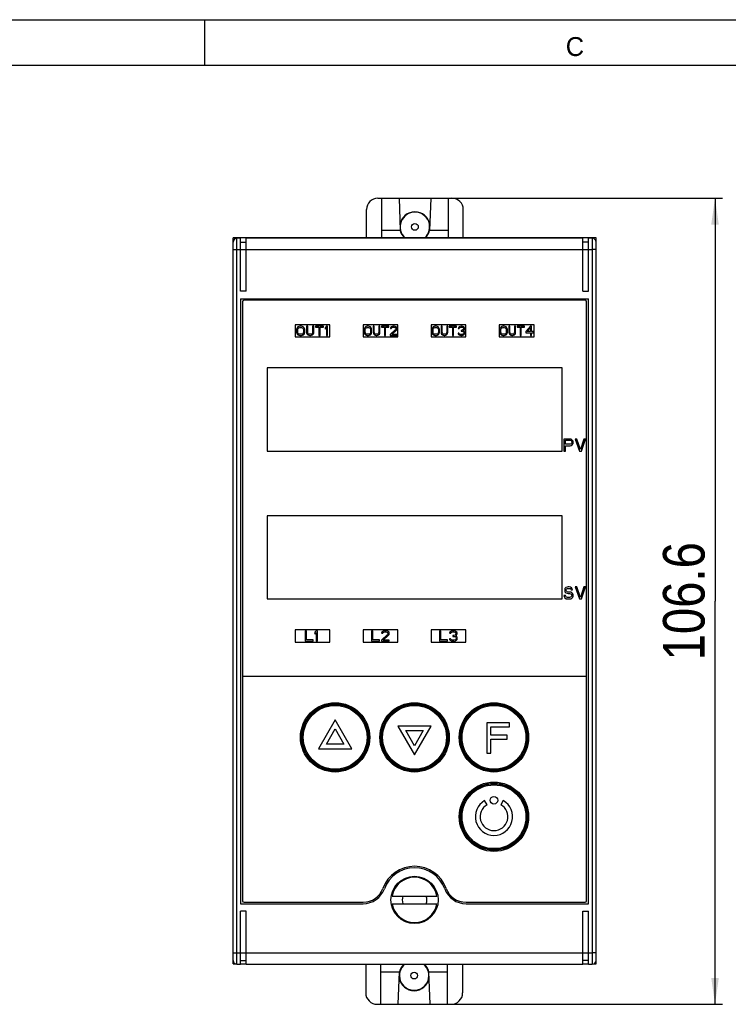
# Model space of a CAD drawing. Header units: millimetres. Extents: x 0 to 420, y 0 to 297.
# Tile 22 of 25: x 186 to 279, y 167 to 297. Entities that reach past the tile are written whole.
import ezdxf

# ---------------------------------------------------------------- set-up
doc = ezdxf.new("R2010")
doc.units = ezdxf.units.MM
doc.header["$LTSCALE"] = 23.1
doc.layers.get('0').update_dxf_attribs({"linetype": 'CONTINUOUS'})
doc.layers.add('3_ALL_AXES', color=7, linetype='CONTINUOUS')
doc.styles.get("Standard").update_dxf_attribs({"font": 'txt', "width": 0.85})
doc.styles.add('TEXTSTYLE_2', font='trium.ttf')
doc.dimstyles.new('DIMSTYLE_1', dxfattribs={"dimtxt": 5.5, "dimasz": 3.5, "dimexe": 1, "dimexo": 0.5, "dimgap": 1.375, "dimtad": 1, "dimdec": 4, "dimdsep": 46, "dimtxsty": 'STANDARD', "dimblk": '_FILLED', "dimblk1": '_FILLED', "dimblk2": '_FILLED', "dimcen": 0.09, "dimadec": 4, "dimazin": 2, "dimtp": 0.15, "dimtm": 0.15, "dimtfac": 1, "dimtdec": 4, "dimtofl": 0, "dimtmove": 0, "dimatfit": 3, "dimldrblk": '_FILLED', "dimfxl": 1, "dimtolj": 1, "dimarcsym": 0})

# ---------------------------------------------------------------- blocks, each defined once
blk = doc.blocks.new('_FILLED')
at = {"color": 0, "linetype": 'BYBLOCK'}
blk.add_solid([(0, 0), (-1, 0.143), (-1, -0.143)], dxfattribs=at)
blk = doc.blocks.new('*D4')
at = {"color": 2, "linetype": 'CONTINUOUS'}
for p, q in [((240.4, 273.4), (278.48, 273.4)), ((277.48, 273.4), (277.48, 220.1)), ((277.48, 166.8), (277.48, 220.1)), ((240.3, 166.8), (278.48, 166.8))]:
    blk.add_line(p, q, dxfattribs=at)
at = {"color": 2, "linetype": 'CONTINUOUS', "xscale": 3.5, "yscale": 3.5, "zscale": 3.5}
for p, rotation in [((277.48, 273.4), 90), ((277.48, 166.8), 270)]:
    blk.add_blockref('_FILLED', p, dxfattribs=dict(at, rotation=rotation))
at = {"color": 2, "linetype": 'CONTINUOUS', "insert": (270.6, 220.1), "char_height": 5.5, "width": 28.875, "attachment_point": 2, "rotation": 90, "line_spacing_factor": 0.9}
blk.add_mtext('106.6', dxfattribs=at)

msp = doc.modelspace()

# ---------------------------------------------------------------- linework, layer by layer
at = {"color": 2, "linetype": 'CONTINUOUS'}
msp.add_line((0, 297), (420, 297), dxfattribs=at)
at = {"color": 7, "linetype": 'CONTINUOUS'}
for p, q in [((210, 291), (210, 297)), ((18, 291), (414, 291)), ((232.89901, 273.40261), (242.69901, 273.40261)), ((233.39901, 273.40261), (233.39901, 268.15261)), ((235.69901, 273.40261), (235.86044, 269.10261)), ((239.89901, 273.40261), (239.73758, 269.10261)), ((242.19901, 273.40261), (242.19901, 268.15261)), ((231.39901, 268.15261), (231.39901, 271.90261)), ((244.19901, 268.15261), (244.19901, 271.90261)), ((235.86044, 269.10261), (233.39901, 269.10261)), ((242.19901, 269.10261), (239.73758, 269.10261)), ((213.74901, 172.15261), (213.74901, 268.15261)), ((261.74901, 268.15261), (213.74901, 268.15261)), ((261.74901, 172.15261), (261.74901, 268.15261)), ((214.99901, 259.70261), (214.99901, 180.50261)), ((260.29901, 259.90261), (215.19901, 259.90261)), ((260.49901, 180.50261), (260.49901, 259.70261)), ((221.94901, 256.65261), (221.94901, 255.05261)), ((226.54901, 256.65261), (221.94901, 256.65261)), ((226.54901, 255.05261), (226.54901, 256.65261)), ((230.94901, 256.65261), (230.94901, 255.05261)), ((235.54901, 256.65261), (230.94901, 256.65261)), ((235.54901, 255.05261), (235.54901, 256.65261)), ((239.94901, 256.65261), (239.94901, 255.05261)), ((244.54901, 256.65261), (239.94901, 256.65261)), ((244.54901, 255.05261), (244.54901, 256.65261)), ((248.94901, 256.65261), (248.94901, 255.05261)), ((253.54901, 256.65261), (248.94901, 256.65261)), ((253.54901, 255.05261), (253.54901, 256.65261)), ((222.16642, 256.17176), (222.13901, 256.0441)), ((222.13901, 256.0441), (222.13901, 255.66112)), ((222.13901, 255.66112), (222.16642, 255.53346)), ((222.22125, 256.27389), (222.16642, 256.17176)), ((222.16642, 255.53346), (222.22125, 255.43133)), ((222.33089, 256.37601), (222.22125, 256.27389)), ((222.22125, 255.43133), (222.33089, 255.3292)), ((222.30348, 256.0441), (222.33089, 256.14623)), ((222.30348, 255.66112), (222.30348, 256.0441)), ((222.33089, 255.55899), (222.30348, 255.66112)), ((222.44054, 256.42708), (222.33089, 256.37601)), ((222.33089, 256.14623), (222.38572, 256.22282)), ((222.38572, 255.4824), (222.33089, 255.55899)), ((222.33089, 255.3292), (222.44054, 255.27814)), ((222.38572, 256.22282), (222.46795, 256.27389)), ((222.46795, 255.43133), (222.38572, 255.4824)), ((222.5776, 256.45261), (222.44054, 256.42708)), ((222.44054, 255.27814), (222.5776, 255.25261)), ((222.46795, 256.27389), (222.5776, 256.29942)), ((222.5776, 255.4058), (222.46795, 255.43133)), ((222.7969, 256.45261), (222.5776, 256.45261)), ((222.5776, 256.29942), (222.7969, 256.29942)), ((222.7969, 255.4058), (222.5776, 255.4058)), ((222.5776, 255.25261), (222.7969, 255.25261)), ((222.93396, 256.42708), (222.7969, 256.45261)), ((222.7969, 256.29942), (222.90654, 256.27389)), ((222.90654, 255.43133), (222.7969, 255.4058)), ((222.7969, 255.25261), (222.93396, 255.27814)), ((222.90654, 256.27389), (222.98878, 256.22282)), ((222.98878, 255.4824), (222.90654, 255.43133)), ((223.0436, 256.37601), (222.93396, 256.42708)), ((222.93396, 255.27814), (223.0436, 255.3292)), ((222.98878, 256.22282), (223.0436, 256.14623)), ((223.0436, 255.55899), (222.98878, 255.4824)), ((223.15325, 256.27389), (223.0436, 256.37601)), ((223.0436, 256.14623), (223.07102, 256.0441)), ((223.07102, 255.66112), (223.0436, 255.55899)), ((223.0436, 255.3292), (223.15325, 255.43133)), ((223.07102, 256.0441), (223.07102, 255.66112)), ((223.20808, 256.17176), (223.15325, 256.27389)), ((223.15325, 255.43133), (223.20808, 255.53346)), ((223.23549, 256.0441), (223.20808, 256.17176)), ((223.20808, 255.53346), (223.23549, 255.66112)), ((223.23549, 255.66112), (223.23549, 256.0441)), ((223.45478, 256.45261), (223.45478, 255.66112)), ((223.61926, 256.45261), (223.45478, 256.45261)), ((223.45478, 255.66112), (223.4822, 255.53346)), ((223.4822, 255.53346), (223.53702, 255.43133)), ((223.53702, 255.43133), (223.64667, 255.3292)), ((223.61926, 255.66112), (223.61926, 256.45261)), ((223.64667, 255.55899), (223.61926, 255.66112)), ((223.70149, 255.4824), (223.64667, 255.55899)), ((223.64667, 255.3292), (223.75631, 255.27814)), ((223.78373, 255.43133), (223.70149, 255.4824)), ((223.75631, 255.27814), (223.89337, 255.25261)), ((223.89337, 255.4058), (223.78373, 255.43133)), ((224.00302, 255.4058), (223.89337, 255.4058)), ((223.89337, 255.25261), (224.00302, 255.25261)), ((224.11267, 255.43133), (224.00302, 255.4058)), ((224.00302, 255.25261), (224.14008, 255.27814)), ((224.19491, 255.4824), (224.11267, 255.43133)), ((224.14008, 255.27814), (224.24973, 255.3292)), ((224.24973, 255.55899), (224.19491, 255.4824)), ((224.27714, 255.66112), (224.24973, 255.55899)), ((224.24973, 255.3292), (224.35938, 255.43133)), ((224.27714, 256.45261), (224.27714, 255.66112)), ((224.44161, 256.45261), (224.27714, 256.45261)), ((224.35938, 255.43133), (224.4142, 255.53346)), ((224.4142, 255.53346), (224.44161, 255.66112)), ((224.44161, 255.66112), (224.44161, 256.45261)), ((224.66091, 256.45261), (224.66091, 256.32495)), ((225.70256, 256.45261), (224.66091, 256.45261)), ((224.66091, 256.32495), (225.0995, 256.32495)), ((225.0995, 256.32495), (225.0995, 255.25261)), ((225.0995, 255.25261), (225.26397, 255.25261)), ((225.26397, 255.25261), (225.26397, 256.32495)), ((225.26397, 256.32495), (225.70256, 256.32495)), ((225.70256, 256.32495), (225.70256, 256.45261)), ((226.08633, 256.45261), (225.92186, 256.27389)), ((225.92186, 256.27389), (225.92186, 256.06963)), ((225.92186, 256.06963), (226.08633, 256.24835)), ((226.2508, 256.45261), (226.08633, 256.45261)), ((226.08633, 256.24835), (226.08633, 255.25261)), ((226.08633, 255.25261), (226.2508, 255.25261)), ((226.2508, 255.25261), (226.2508, 256.45261)), ((231.10401, 256.17176), (231.07901, 256.0441)), ((231.07901, 256.0441), (231.07901, 255.66112)), ((231.07901, 255.66112), (231.10401, 255.53346)), ((231.15401, 256.27389), (231.10401, 256.17176)), ((231.10401, 255.53346), (231.15401, 255.43133)), ((231.25401, 256.37601), (231.15401, 256.27389)), ((231.15401, 255.43133), (231.25401, 255.3292)), ((231.22901, 256.0441), (231.25401, 256.14623)), ((231.22901, 255.66112), (231.22901, 256.0441)), ((231.25401, 255.55899), (231.22901, 255.66112)), ((231.35401, 256.42708), (231.25401, 256.37601)), ((231.25401, 256.14623), (231.30401, 256.22282)), ((231.30401, 255.4824), (231.25401, 255.55899)), ((231.25401, 255.3292), (231.35401, 255.27814)), ((231.30401, 256.22282), (231.37901, 256.27389)), ((231.37901, 255.43133), (231.30401, 255.4824)), ((231.47901, 256.45261), (231.35401, 256.42708)), ((231.35401, 255.27814), (231.47901, 255.25261)), ((231.37901, 256.27389), (231.47901, 256.29942)), ((231.47901, 255.4058), (231.37901, 255.43133)), ((231.67901, 256.45261), (231.47901, 256.45261)), ((231.47901, 256.29942), (231.67901, 256.29942)), ((231.67901, 255.4058), (231.47901, 255.4058)), ((231.47901, 255.25261), (231.67901, 255.25261)), ((231.80401, 256.42708), (231.67901, 256.45261)), ((231.67901, 256.29942), (231.77901, 256.27389)), ((231.77901, 255.43133), (231.67901, 255.4058)), ((231.67901, 255.25261), (231.80401, 255.27814)), ((231.77901, 256.27389), (231.85401, 256.22282)), ((231.85401, 255.4824), (231.77901, 255.43133)), ((231.90401, 256.37601), (231.80401, 256.42708)), ((231.80401, 255.27814), (231.90401, 255.3292)), ((231.85401, 256.22282), (231.90401, 256.14623)), ((231.90401, 255.55899), (231.85401, 255.4824)), ((232.00401, 256.27389), (231.90401, 256.37601)), ((231.90401, 256.14623), (231.92901, 256.0441)), ((231.92901, 255.66112), (231.90401, 255.55899)), ((231.90401, 255.3292), (232.00401, 255.43133)), ((231.92901, 256.0441), (231.92901, 255.66112)), ((232.05401, 256.17176), (232.00401, 256.27389)), ((232.00401, 255.43133), (232.05401, 255.53346)), ((232.07901, 256.0441), (232.05401, 256.17176)), ((232.05401, 255.53346), (232.07901, 255.66112)), ((232.07901, 255.66112), (232.07901, 256.0441)), ((232.27901, 256.45261), (232.27901, 255.66112)), ((232.42901, 256.45261), (232.27901, 256.45261)), ((232.27901, 255.66112), (232.30401, 255.53346)), ((232.30401, 255.53346), (232.35401, 255.43133)), ((232.35401, 255.43133), (232.45401, 255.3292)), ((232.42901, 255.66112), (232.42901, 256.45261)), ((232.45401, 255.55899), (232.42901, 255.66112)), ((232.50401, 255.4824), (232.45401, 255.55899)), ((232.45401, 255.3292), (232.55401, 255.27814)), ((232.57901, 255.43133), (232.50401, 255.4824)), ((232.55401, 255.27814), (232.67901, 255.25261)), ((232.67901, 255.4058), (232.57901, 255.43133)), ((232.77901, 255.4058), (232.67901, 255.4058)), ((232.67901, 255.25261), (232.77901, 255.25261)), ((232.87901, 255.43133), (232.77901, 255.4058)), ((232.77901, 255.25261), (232.90401, 255.27814)), ((232.95401, 255.4824), (232.87901, 255.43133)), ((232.90401, 255.27814), (233.00401, 255.3292)), ((233.00401, 255.55899), (232.95401, 255.4824)), ((233.02901, 255.66112), (233.00401, 255.55899)), ((233.00401, 255.3292), (233.10401, 255.43133)), ((233.02901, 256.45261), (233.02901, 255.66112)), ((233.17901, 256.45261), (233.02901, 256.45261)), ((233.10401, 255.43133), (233.15401, 255.53346)), ((233.15401, 255.53346), (233.17901, 255.66112)), ((233.17901, 255.66112), (233.17901, 256.45261)), ((233.37901, 256.45261), (233.37901, 256.32495)), ((234.32901, 256.45261), (233.37901, 256.45261)), ((233.37901, 256.32495), (233.77901, 256.32495)), ((233.77901, 256.32495), (233.77901, 255.25261)), ((233.77901, 255.25261), (233.92901, 255.25261)), ((233.92901, 255.25261), (233.92901, 256.32495)), ((233.92901, 256.32495), (234.32901, 256.32495)), ((234.32901, 256.32495), (234.32901, 256.45261)), ((235.22901, 256.01857), (234.52901, 255.38027)), ((234.52901, 255.38027), (234.52901, 255.25261)), ((234.52901, 255.25261), (235.42901, 255.25261)), ((234.57901, 256.27389), (234.55401, 256.17176)), ((234.55401, 256.17176), (234.67901, 256.17176)), ((234.67901, 256.37601), (234.57901, 256.27389)), ((234.77901, 256.42708), (234.67901, 256.37601)), ((234.67901, 256.17176), (234.72901, 256.24835)), ((234.72901, 256.24835), (234.80401, 256.29942)), ((234.72901, 255.38027), (235.35401, 255.94197)), ((235.42901, 255.38027), (234.72901, 255.38027)), ((234.95401, 256.45261), (234.77901, 256.42708)), ((234.80401, 256.29942), (234.92901, 256.32495)), ((234.92901, 256.32495), (235.02901, 256.32495)), ((235.05401, 256.45261), (234.95401, 256.45261)), ((235.02901, 256.32495), (235.15401, 256.29942)), ((235.20401, 256.42708), (235.05401, 256.45261)), ((235.15401, 256.29942), (235.22901, 256.24835)), ((235.30401, 256.37601), (235.20401, 256.42708)), ((235.22901, 256.24835), (235.27901, 256.17176)), ((235.27901, 256.12069), (235.22901, 256.01857)), ((235.27901, 256.17176), (235.27901, 256.12069)), ((235.40401, 256.27389), (235.30401, 256.37601)), ((235.35401, 255.94197), (235.40401, 256.01857)), ((235.42901, 256.17176), (235.40401, 256.27389)), ((235.40401, 256.01857), (235.42901, 256.12069)), ((235.42901, 256.12069), (235.42901, 256.17176)), ((235.42901, 255.25261), (235.42901, 255.38027)), ((240.07401, 256.17176), (240.04901, 256.0441)), ((240.04901, 256.0441), (240.04901, 255.66112)), ((240.04901, 255.66112), (240.07401, 255.53346)), ((240.12401, 256.27389), (240.07401, 256.17176)), ((240.07401, 255.53346), (240.12401, 255.43133)), ((240.22401, 256.37601), (240.12401, 256.27389)), ((240.12401, 255.43133), (240.22401, 255.3292)), ((240.19901, 256.0441), (240.22401, 256.14623)), ((240.19901, 255.66112), (240.19901, 256.0441)), ((240.22401, 255.55899), (240.19901, 255.66112)), ((240.32401, 256.42708), (240.22401, 256.37601)), ((240.22401, 256.14623), (240.27401, 256.22282)), ((240.27401, 255.4824), (240.22401, 255.55899)), ((240.22401, 255.3292), (240.32401, 255.27814)), ((240.27401, 256.22282), (240.34901, 256.27389)), ((240.34901, 255.43133), (240.27401, 255.4824)), ((240.44901, 256.45261), (240.32401, 256.42708)), ((240.32401, 255.27814), (240.44901, 255.25261)), ((240.34901, 256.27389), (240.44901, 256.29942)), ((240.44901, 255.4058), (240.34901, 255.43133)), ((240.64901, 256.45261), (240.44901, 256.45261)), ((240.44901, 256.29942), (240.64901, 256.29942)), ((240.64901, 255.4058), (240.44901, 255.4058)), ((240.44901, 255.25261), (240.64901, 255.25261)), ((240.77401, 256.42708), (240.64901, 256.45261)), ((240.64901, 256.29942), (240.74901, 256.27389)), ((240.74901, 255.43133), (240.64901, 255.4058)), ((240.64901, 255.25261), (240.77401, 255.27814)), ((240.74901, 256.27389), (240.82401, 256.22282)), ((240.82401, 255.4824), (240.74901, 255.43133)), ((240.87401, 256.37601), (240.77401, 256.42708)), ((240.77401, 255.27814), (240.87401, 255.3292)), ((240.82401, 256.22282), (240.87401, 256.14623)), ((240.87401, 255.55899), (240.82401, 255.4824)), ((240.97401, 256.27389), (240.87401, 256.37601)), ((240.87401, 256.14623), (240.89901, 256.0441)), ((240.89901, 255.66112), (240.87401, 255.55899)), ((240.87401, 255.3292), (240.97401, 255.43133)), ((240.89901, 256.0441), (240.89901, 255.66112)), ((241.02401, 256.17176), (240.97401, 256.27389)), ((240.97401, 255.43133), (241.02401, 255.53346)), ((241.04901, 256.0441), (241.02401, 256.17176)), ((241.02401, 255.53346), (241.04901, 255.66112)), ((241.04901, 255.66112), (241.04901, 256.0441)), ((241.24901, 256.45261), (241.24901, 255.66112)), ((241.39901, 256.45261), (241.24901, 256.45261)), ((241.24901, 255.66112), (241.27401, 255.53346)), ((241.27401, 255.53346), (241.32401, 255.43133)), ((241.32401, 255.43133), (241.42401, 255.3292)), ((241.39901, 255.66112), (241.39901, 256.45261)), ((241.42401, 255.55899), (241.39901, 255.66112)), ((241.47401, 255.4824), (241.42401, 255.55899)), ((241.42401, 255.3292), (241.52401, 255.27814)), ((241.54901, 255.43133), (241.47401, 255.4824)), ((241.52401, 255.27814), (241.64901, 255.25261)), ((241.64901, 255.4058), (241.54901, 255.43133)), ((241.74901, 255.4058), (241.64901, 255.4058)), ((241.64901, 255.25261), (241.74901, 255.25261)), ((241.84901, 255.43133), (241.74901, 255.4058)), ((241.74901, 255.25261), (241.87401, 255.27814)), ((241.92401, 255.4824), (241.84901, 255.43133)), ((241.87401, 255.27814), (241.97401, 255.3292)), ((241.97401, 255.55899), (241.92401, 255.4824)), ((241.99901, 255.66112), (241.97401, 255.55899)), ((241.97401, 255.3292), (242.07401, 255.43133)), ((241.99901, 256.45261), (241.99901, 255.66112)), ((242.14901, 256.45261), (241.99901, 256.45261)), ((242.07401, 255.43133), (242.12401, 255.53346)), ((242.12401, 255.53346), (242.14901, 255.66112)), ((242.14901, 255.66112), (242.14901, 256.45261)), ((242.34901, 256.45261), (242.34901, 256.32495)), ((243.29901, 256.45261), (242.34901, 256.45261)), ((242.34901, 256.32495), (242.74901, 256.32495)), ((242.74901, 256.32495), (242.74901, 255.25261)), ((242.74901, 255.25261), (242.89901, 255.25261)), ((242.89901, 255.25261), (242.89901, 256.32495)), ((242.89901, 256.32495), (243.29901, 256.32495)), ((243.29901, 256.32495), (243.29901, 256.45261)), ((243.49901, 255.53346), (243.52401, 255.45686)), ((243.62401, 255.53346), (243.49901, 255.53346)), ((243.54901, 256.27389), (243.52401, 256.17176)), ((243.52401, 256.17176), (243.64901, 256.17176)), ((243.52401, 255.45686), (243.57401, 255.38027)), ((243.64901, 256.37601), (243.54901, 256.27389)), ((243.57401, 255.38027), (243.64901, 255.3292)), ((243.64901, 255.4824), (243.62401, 255.53346)), ((243.74901, 256.42708), (243.64901, 256.37601)), ((243.64901, 256.17176), (243.69901, 256.24835)), ((243.69901, 255.43133), (243.64901, 255.4824)), ((243.64901, 255.3292), (243.74901, 255.27814)), ((243.69901, 256.24835), (243.77401, 256.29942)), ((243.74901, 255.4058), (243.69901, 255.43133)), ((243.92401, 256.45261), (243.74901, 256.42708)), ((243.87401, 255.38027), (243.74901, 255.4058)), ((243.74901, 255.27814), (243.84901, 255.25261)), ((243.77401, 256.29942), (243.89901, 256.32495)), ((243.84901, 255.25261), (244.04901, 255.25261)), ((244.02401, 255.38027), (243.87401, 255.38027)), ((243.89901, 256.32495), (243.99901, 256.32495)), ((243.89901, 255.91644), (243.89901, 255.81431)), ((243.99901, 255.91644), (243.89901, 255.91644)), ((243.89901, 255.81431), (243.99901, 255.81431)), ((243.97401, 256.45261), (243.92401, 256.45261)), ((244.14901, 256.42708), (243.97401, 256.45261)), ((243.99901, 256.32495), (244.12401, 256.29942)), ((244.14901, 255.9675), (243.99901, 255.91644)), ((243.99901, 255.81431), (244.14901, 255.78878)), ((244.14901, 255.4058), (244.02401, 255.38027)), ((244.04901, 255.25261), (244.14901, 255.27814)), ((244.12401, 256.29942), (244.19901, 256.24835)), ((244.24901, 256.37601), (244.14901, 256.42708)), ((244.19901, 256.01857), (244.14901, 255.9675)), ((244.14901, 255.78878), (244.22401, 255.73771)), ((244.19901, 255.43133), (244.14901, 255.4058)), ((244.14901, 255.27814), (244.24901, 255.3292)), ((244.19901, 256.24835), (244.24901, 256.17176)), ((244.24901, 256.12069), (244.19901, 256.01857)), ((244.19901, 255.86537), (244.29901, 255.94197)), ((244.32401, 255.81431), (244.19901, 255.86537)), ((244.24901, 255.4824), (244.19901, 255.43133)), ((244.22401, 255.73771), (244.27401, 255.63559)), ((244.34901, 256.27389), (244.24901, 256.37601)), ((244.24901, 256.17176), (244.24901, 256.12069)), ((244.27401, 255.53346), (244.24901, 255.4824)), ((244.24901, 255.3292), (244.32401, 255.38027)), ((244.27401, 255.63559), (244.27401, 255.53346)), ((244.29901, 255.94197), (244.34901, 256.01857)), ((244.37401, 255.73771), (244.32401, 255.81431)), ((244.32401, 255.38027), (244.37401, 255.45686)), ((244.37401, 256.17176), (244.34901, 256.27389)), ((244.34901, 256.01857), (244.37401, 256.12069)), ((244.37401, 256.12069), (244.37401, 256.17176)), ((244.39901, 255.63559), (244.37401, 255.73771)), ((244.37401, 255.45686), (244.39901, 255.53346)), ((244.39901, 255.53346), (244.39901, 255.63559)), ((249.04401, 256.17176), (249.01901, 256.0441)), ((249.01901, 256.0441), (249.01901, 255.66112)), ((249.01901, 255.66112), (249.04401, 255.53346)), ((249.09401, 256.27389), (249.04401, 256.17176)), ((249.04401, 255.53346), (249.09401, 255.43133)), ((249.19401, 256.37601), (249.09401, 256.27389)), ((249.09401, 255.43133), (249.19401, 255.3292)), ((249.16901, 256.0441), (249.19401, 256.14623)), ((249.16901, 255.66112), (249.16901, 256.0441)), ((249.19401, 255.55899), (249.16901, 255.66112)), ((249.29401, 256.42708), (249.19401, 256.37601)), ((249.19401, 256.14623), (249.24401, 256.22282)), ((249.24401, 255.4824), (249.19401, 255.55899)), ((249.19401, 255.3292), (249.29401, 255.27814)), ((249.24401, 256.22282), (249.31901, 256.27389)), ((249.31901, 255.43133), (249.24401, 255.4824)), ((249.41901, 256.45261), (249.29401, 256.42708)), ((249.29401, 255.27814), (249.41901, 255.25261)), ((249.31901, 256.27389), (249.41901, 256.29942)), ((249.41901, 255.4058), (249.31901, 255.43133)), ((249.61901, 256.45261), (249.41901, 256.45261)), ((249.41901, 256.29942), (249.61901, 256.29942)), ((249.61901, 255.4058), (249.41901, 255.4058)), ((249.41901, 255.25261), (249.61901, 255.25261)), ((249.74401, 256.42708), (249.61901, 256.45261)), ((249.61901, 256.29942), (249.71901, 256.27389)), ((249.71901, 255.43133), (249.61901, 255.4058)), ((249.61901, 255.25261), (249.74401, 255.27814)), ((249.71901, 256.27389), (249.79401, 256.22282)), ((249.79401, 255.4824), (249.71901, 255.43133)), ((249.84401, 256.37601), (249.74401, 256.42708)), ((249.74401, 255.27814), (249.84401, 255.3292)), ((249.79401, 256.22282), (249.84401, 256.14623)), ((249.84401, 255.55899), (249.79401, 255.4824)), ((249.94401, 256.27389), (249.84401, 256.37601)), ((249.84401, 256.14623), (249.86901, 256.0441)), ((249.86901, 255.66112), (249.84401, 255.55899)), ((249.84401, 255.3292), (249.94401, 255.43133)), ((249.86901, 256.0441), (249.86901, 255.66112)), ((249.99401, 256.17176), (249.94401, 256.27389)), ((249.94401, 255.43133), (249.99401, 255.53346)), ((250.01901, 256.0441), (249.99401, 256.17176)), ((249.99401, 255.53346), (250.01901, 255.66112)), ((250.01901, 255.66112), (250.01901, 256.0441)), ((250.21901, 256.45261), (250.21901, 255.66112)), ((250.36901, 256.45261), (250.21901, 256.45261)), ((250.21901, 255.66112), (250.24401, 255.53346)), ((250.24401, 255.53346), (250.29401, 255.43133)), ((250.29401, 255.43133), (250.39401, 255.3292)), ((250.36901, 255.66112), (250.36901, 256.45261)), ((250.39401, 255.55899), (250.36901, 255.66112)), ((250.44401, 255.4824), (250.39401, 255.55899)), ((250.39401, 255.3292), (250.49401, 255.27814)), ((250.51901, 255.43133), (250.44401, 255.4824)), ((250.49401, 255.27814), (250.61901, 255.25261)), ((250.61901, 255.4058), (250.51901, 255.43133)), ((250.71901, 255.4058), (250.61901, 255.4058)), ((250.61901, 255.25261), (250.71901, 255.25261)), ((250.81901, 255.43133), (250.71901, 255.4058)), ((250.71901, 255.25261), (250.84401, 255.27814)), ((250.89401, 255.4824), (250.81901, 255.43133)), ((250.84401, 255.27814), (250.94401, 255.3292)), ((250.94401, 255.55899), (250.89401, 255.4824)), ((250.96901, 255.66112), (250.94401, 255.55899)), ((250.94401, 255.3292), (251.04401, 255.43133)), ((250.96901, 256.45261), (250.96901, 255.66112)), ((251.11901, 256.45261), (250.96901, 256.45261)), ((251.04401, 255.43133), (251.09401, 255.53346)), ((251.09401, 255.53346), (251.11901, 255.66112)), ((251.11901, 255.66112), (251.11901, 256.45261)), ((251.31901, 256.45261), (251.31901, 256.32495)), ((252.26901, 256.45261), (251.31901, 256.45261)), ((251.31901, 256.32495), (251.71901, 256.32495)), ((251.71901, 256.32495), (251.71901, 255.25261)), ((251.71901, 255.25261), (251.86901, 255.25261)), ((251.86901, 255.25261), (251.86901, 256.32495)), ((251.86901, 256.32495), (252.26901, 256.32495)), ((252.26901, 256.32495), (252.26901, 256.45261)), ((253.06901, 256.45261), (252.46901, 255.76325)), ((252.46901, 255.76325), (252.46901, 255.61006)), ((252.46901, 255.61006), (253.06901, 255.61006)), ((252.64401, 255.76325), (253.06901, 256.24835)), ((253.06901, 255.76325), (252.64401, 255.76325)), ((253.21901, 256.45261), (253.06901, 256.45261)), ((253.06901, 256.24835), (253.06901, 255.76325)), ((253.06901, 255.61006), (253.06901, 255.25261)), ((253.06901, 255.25261), (253.21901, 255.25261)), ((253.21901, 255.76325), (253.21901, 256.45261)), ((253.46901, 255.76325), (253.21901, 255.76325)), ((253.21901, 255.25261), (253.21901, 255.61006)), ((253.21901, 255.61006), (253.46901, 255.61006)), ((253.46901, 255.61006), (253.46901, 255.76325)), ((221.94901, 255.05261), (226.54901, 255.05261)), ((230.94901, 255.05261), (235.54901, 255.05261)), ((239.94901, 255.05261), (244.54901, 255.05261)), ((248.94901, 255.05261), (253.54901, 255.05261)), ((218.24901, 250.95261), (218.24901, 239.95261)), ((257.24901, 250.95261), (218.24901, 250.95261)), ((257.24901, 239.95261), (257.24901, 250.95261)), ((257.50901, 241.55261), (257.50901, 239.95261)), ((258.30901, 241.55261), (257.50901, 241.55261)), ((257.70901, 240.87176), (257.70901, 241.3824)), ((257.70901, 241.3824), (258.34234, 241.3824)), ((258.34234, 240.87176), (257.70901, 240.87176)), ((258.47568, 241.51857), (258.30901, 241.55261)), ((258.34234, 241.3824), (258.44234, 241.34835)), ((258.44234, 240.9058), (258.34234, 240.87176)), ((258.44234, 241.34835), (258.50901, 241.28027)), ((258.50901, 240.97389), (258.44234, 240.9058)), ((258.60901, 241.41644), (258.47568, 241.51857)), ((258.50901, 241.28027), (258.54234, 241.17814)), ((258.54234, 241.07601), (258.50901, 240.97389)), ((258.54234, 241.17814), (258.54234, 241.07601)), ((258.70901, 241.28027), (258.60901, 241.41644)), ((258.60901, 240.80367), (258.70901, 240.93984)), ((258.74234, 241.17814), (258.70901, 241.28027)), ((258.70901, 240.93984), (258.74234, 241.04197)), ((258.74234, 241.04197), (258.74234, 241.17814)), ((259.20901, 241.55261), (259.00901, 241.55261)), ((259.00901, 241.55261), (259.54234, 239.95261)), ((259.67568, 240.15686), (259.20901, 241.55261)), ((260.14234, 241.55261), (259.67568, 240.15686)), ((259.80901, 239.95261), (260.34234, 241.55261)), ((260.34234, 241.55261), (260.14234, 241.55261)), ((218.24901, 239.95261), (257.24901, 239.95261)), ((257.50901, 239.95261), (257.70901, 239.95261)), ((257.70901, 239.95261), (257.70901, 240.6675)), ((257.70901, 240.6675), (258.30901, 240.6675)), ((258.30901, 240.6675), (258.47568, 240.70154)), ((258.47568, 240.70154), (258.60901, 240.80367)), ((259.54234, 239.95261), (259.80901, 239.95261)), ((218.24901, 231.40261), (218.24901, 220.40261)), ((257.24901, 231.40261), (218.24901, 231.40261)), ((257.24901, 220.40261), (257.24901, 231.40261)), ((257.64234, 221.76431), (257.60901, 221.62814)), ((257.60901, 221.62814), (257.60901, 221.49197)), ((257.60901, 221.49197), (257.64234, 221.3558)), ((257.77568, 221.90048), (257.64234, 221.76431)), ((257.64234, 221.3558), (257.77568, 221.21963)), ((257.90901, 221.96857), (257.77568, 221.90048)), ((257.80901, 221.5941), (257.84234, 221.69623)), ((257.80901, 221.52601), (257.80901, 221.5941)), ((257.84234, 221.42389), (257.80901, 221.52601)), ((257.84234, 221.69623), (257.94234, 221.76431)), ((257.94234, 221.3558), (257.84234, 221.42389)), ((258.04234, 222.00261), (257.90901, 221.96857)), ((257.94234, 221.76431), (258.04234, 221.79835)), ((258.04234, 221.32176), (257.94234, 221.3558)), ((258.20901, 222.00261), (258.04234, 222.00261)), ((258.04234, 221.79835), (258.24234, 221.79835)), ((258.37568, 221.96857), (258.20901, 222.00261)), ((258.24234, 221.79835), (258.34234, 221.76431)), ((258.34234, 221.76431), (258.40901, 221.69623)), ((258.50901, 221.86644), (258.37568, 221.96857)), ((258.40901, 221.69623), (258.44234, 221.62814)), ((258.44234, 221.62814), (258.64234, 221.62814)), ((258.60901, 221.73027), (258.50901, 221.86644)), ((258.64234, 221.62814), (258.60901, 221.73027)), ((259.20901, 222.00261), (259.00901, 222.00261)), ((259.00901, 222.00261), (259.54234, 220.40261)), ((259.67568, 220.60686), (259.20901, 222.00261)), ((260.14234, 222.00261), (259.67568, 220.60686)), ((259.80901, 220.40261), (260.34234, 222.00261)), ((260.34234, 222.00261), (260.14234, 222.00261)), ((218.24901, 220.40261), (257.24901, 220.40261)), ((257.70901, 220.84516), (257.50901, 220.84516)), ((257.50901, 220.84516), (257.54234, 220.70899)), ((257.54234, 220.70899), (257.64234, 220.53878)), ((257.64234, 220.53878), (257.80901, 220.43665)), ((257.74234, 220.74303), (257.70901, 220.84516)), ((257.84234, 220.64091), (257.74234, 220.74303)), ((257.77568, 221.21963), (257.90901, 221.15154)), ((257.80901, 220.43665), (257.97568, 220.40261)), ((257.97568, 220.60686), (257.84234, 220.64091)), ((257.90901, 221.15154), (258.04234, 221.1175)), ((258.24234, 220.60686), (257.97568, 220.60686)), ((257.97568, 220.40261), (258.24234, 220.40261)), ((258.24234, 221.32176), (258.04234, 221.32176)), ((258.04234, 221.1175), (258.24234, 221.1175)), ((258.40901, 221.28771), (258.24234, 221.32176)), ((258.24234, 221.1175), (258.37568, 221.08346)), ((258.37568, 220.64091), (258.24234, 220.60686)), ((258.24234, 220.40261), (258.40901, 220.43665)), ((258.37568, 221.08346), (258.47568, 221.01537)), ((258.47568, 220.70899), (258.37568, 220.64091)), ((258.54234, 221.21963), (258.40901, 221.28771)), ((258.40901, 220.43665), (258.54234, 220.50474)), ((258.47568, 221.01537), (258.54234, 220.91325)), ((258.54234, 220.81112), (258.47568, 220.70899)), ((258.67568, 221.08346), (258.54234, 221.21963)), ((258.54234, 220.91325), (258.54234, 220.81112)), ((258.54234, 220.50474), (258.67568, 220.64091)), ((258.74234, 220.94729), (258.67568, 221.08346)), ((258.67568, 220.64091), (258.74234, 220.77708)), ((258.74234, 220.77708), (258.74234, 220.94729)), ((259.54234, 220.40261), (259.80901, 220.40261)), ((221.94901, 216.30261), (221.94901, 214.70261)), ((226.54901, 216.30261), (221.94901, 216.30261)), ((223.29901, 216.20261), (223.29901, 214.80261)), ((223.47401, 216.20261), (223.29901, 216.20261)), ((223.47401, 214.98133), (223.47401, 216.20261)), ((224.75734, 216.20261), (224.58234, 215.9941)), ((224.93234, 216.20261), (224.75734, 216.20261)), ((224.93234, 214.80261), (224.93234, 216.20261)), ((226.54901, 214.70261), (226.54901, 216.30261)), ((230.94901, 216.30261), (230.94901, 214.70261)), ((235.54901, 216.30261), (230.94901, 216.30261)), ((232.07901, 216.20261), (232.07901, 214.80261)), ((232.25401, 216.20261), (232.07901, 216.20261)), ((232.25401, 214.98133), (232.25401, 216.20261)), ((233.65401, 216.17282), (233.53734, 216.11325)), ((233.85818, 216.20261), (233.65401, 216.17282)), ((233.97484, 216.20261), (233.85818, 216.20261)), ((234.14984, 216.17282), (233.97484, 216.20261)), ((234.26651, 216.11325), (234.14984, 216.17282)), ((235.54901, 214.70261), (235.54901, 216.30261)), ((244.54901, 216.30261), (239.94901, 216.30261)), ((239.94901, 216.30261), (239.94901, 214.70261)), ((241.24401, 216.20261), (241.06901, 216.20261)), ((241.06901, 216.20261), (241.06901, 214.80261)), ((241.24401, 214.98133), (241.24401, 216.20261)), ((242.64401, 216.17282), (242.52734, 216.11325)), ((242.84818, 216.20261), (242.64401, 216.17282)), ((242.90651, 216.20261), (242.84818, 216.20261)), ((243.11068, 216.17282), (242.90651, 216.20261)), ((243.22734, 216.11325), (243.11068, 216.17282)), ((244.54901, 214.70261), (244.54901, 216.30261)), ((224.34901, 214.98133), (223.47401, 214.98133)), ((224.34901, 214.80261), (224.34901, 214.98133)), ((224.58234, 215.9941), (224.58234, 215.7558)), ((224.58234, 215.7558), (224.75734, 215.96431)), ((224.75734, 215.96431), (224.75734, 214.80261)), ((233.12901, 214.98133), (232.25401, 214.98133)), ((233.12901, 214.80261), (233.12901, 214.98133)), ((234.17901, 215.69623), (233.36234, 214.95154)), ((233.36234, 214.95154), (233.36234, 214.80261)), ((233.42068, 215.9941), (233.39151, 215.87495)), ((233.39151, 215.87495), (233.53734, 215.87495)), ((233.53734, 216.11325), (233.42068, 215.9941)), ((233.53734, 215.87495), (233.59568, 215.96431)), ((233.59568, 215.96431), (233.68318, 216.02389)), ((233.59568, 214.95154), (234.32484, 215.60686)), ((234.41234, 214.95154), (233.59568, 214.95154)), ((233.68318, 216.02389), (233.82901, 216.05367)), ((233.82901, 216.05367), (233.94568, 216.05367)), ((233.94568, 216.05367), (234.09151, 216.02389)), ((234.09151, 216.02389), (234.17901, 215.96431)), ((234.17901, 215.96431), (234.23734, 215.87495)), ((234.23734, 215.81537), (234.17901, 215.69623)), ((234.23734, 215.87495), (234.23734, 215.81537)), ((234.38318, 215.9941), (234.26651, 216.11325)), ((234.32484, 215.60686), (234.38318, 215.69623)), ((234.41234, 215.87495), (234.38318, 215.9941)), ((234.38318, 215.69623), (234.41234, 215.81537)), ((234.41234, 215.81537), (234.41234, 215.87495)), ((234.41234, 214.80261), (234.41234, 214.95154)), ((242.11901, 214.98133), (241.24401, 214.98133)), ((242.11901, 214.80261), (242.11901, 214.98133)), ((242.49818, 215.13027), (242.35234, 215.13027)), ((242.35234, 215.13027), (242.38151, 215.04091)), ((242.41068, 215.9941), (242.38151, 215.87495)), ((242.38151, 215.87495), (242.52734, 215.87495)), ((242.38151, 215.04091), (242.43984, 214.95154)), ((242.52734, 216.11325), (242.41068, 215.9941)), ((242.43984, 214.95154), (242.52734, 214.89197)), ((242.52734, 215.07069), (242.49818, 215.13027)), ((242.52734, 215.87495), (242.58568, 215.96431)), ((242.58568, 215.01112), (242.52734, 215.07069)), ((242.52734, 214.89197), (242.64401, 214.8324)), ((242.58568, 215.96431), (242.67318, 216.02389)), ((242.64401, 214.98133), (242.58568, 215.01112)), ((242.78984, 214.95154), (242.64401, 214.98133)), ((242.64401, 214.8324), (242.76068, 214.80261)), ((242.67318, 216.02389), (242.81901, 216.05367)), ((242.96484, 214.95154), (242.78984, 214.95154)), ((242.81901, 216.05367), (242.93568, 216.05367)), ((242.93568, 215.57708), (242.81901, 215.57708)), ((242.81901, 215.57708), (242.81901, 215.45793)), ((242.81901, 215.45793), (242.93568, 215.45793)), ((242.93568, 216.05367), (243.08151, 216.02389)), ((243.11068, 215.63665), (242.93568, 215.57708)), ((242.93568, 215.45793), (243.11068, 215.42814)), ((243.11068, 214.98133), (242.96484, 214.95154)), ((242.99401, 214.80261), (243.11068, 214.8324)), ((243.08151, 216.02389), (243.16901, 215.96431)), ((243.16901, 215.69623), (243.11068, 215.63665)), ((243.11068, 215.42814), (243.19818, 215.36857)), ((243.16901, 215.01112), (243.11068, 214.98133)), ((243.11068, 214.8324), (243.22734, 214.89197)), ((243.16901, 215.96431), (243.22734, 215.87495)), ((243.22734, 215.81537), (243.16901, 215.69623)), ((243.16901, 215.5175), (243.28568, 215.60686)), ((243.31484, 215.45793), (243.16901, 215.5175)), ((243.22734, 215.07069), (243.16901, 215.01112)), ((243.19818, 215.36857), (243.25651, 215.24942)), ((243.34401, 215.9941), (243.22734, 216.11325)), ((243.22734, 215.87495), (243.22734, 215.81537)), ((243.25651, 215.13027), (243.22734, 215.07069)), ((243.22734, 214.89197), (243.31484, 214.95154)), ((243.25651, 215.24942), (243.25651, 215.13027)), ((243.28568, 215.60686), (243.34401, 215.69623)), ((243.37318, 215.36857), (243.31484, 215.45793)), ((243.31484, 214.95154), (243.37318, 215.04091)), ((243.37318, 215.87495), (243.34401, 215.9941)), ((243.34401, 215.69623), (243.37318, 215.81537)), ((243.37318, 215.81537), (243.37318, 215.87495)), ((243.40234, 215.24942), (243.37318, 215.36857)), ((243.37318, 215.04091), (243.40234, 215.13027)), ((243.40234, 215.13027), (243.40234, 215.24942)), ((221.94901, 214.70261), (226.54901, 214.70261)), ((223.29901, 214.80261), (224.34901, 214.80261)), ((224.75734, 214.80261), (224.93234, 214.80261)), ((230.94901, 214.70261), (235.54901, 214.70261)), ((232.07901, 214.80261), (233.12901, 214.80261)), ((233.36234, 214.80261), (234.41234, 214.80261)), ((239.94901, 214.70261), (244.54901, 214.70261)), ((241.06901, 214.80261), (242.11901, 214.80261)), ((242.76068, 214.80261), (242.99401, 214.80261)), ((214.99901, 210.20261), (260.49901, 210.20261)), ((227.24901, 204.41312), (225.04901, 200.60261)), ((229.44901, 200.60261), (227.24901, 204.41312)), ((226.08824, 201.20261), (227.24901, 203.21312)), ((227.24901, 203.21312), (228.40978, 201.20261)), ((239.94901, 203.60261), (235.54901, 203.60261)), ((235.54901, 203.60261), (237.74901, 199.7921)), ((237.74901, 199.7921), (239.94901, 203.60261)), ((250.31702, 204.00261), (247.31702, 204.00261)), ((247.31702, 204.00261), (247.31702, 200.00261)), ((247.81702, 203.49197), (250.31702, 203.49197)), ((247.81702, 202.38559), (247.81702, 203.49197)), ((250.31702, 203.49197), (250.31702, 204.00261)), ((236.58824, 203.00261), (238.90978, 203.00261)), ((237.74901, 200.9921), (236.58824, 203.00261)), ((238.90978, 203.00261), (237.74901, 200.9921)), ((249.98368, 202.38559), (247.81702, 202.38559)), ((247.81702, 201.87495), (249.98368, 201.87495)), ((247.81702, 200.00261), (247.81702, 201.87495)), ((249.98368, 201.87495), (249.98368, 202.38559)), ((225.04901, 200.60261), (229.44901, 200.60261)), ((228.40978, 201.20261), (226.08824, 201.20261)), ((247.31702, 200.00261), (247.81702, 200.00261)), ((234.79097, 181.10261), (240.70705, 181.10261)), ((214.74852, 180.10261), (230.94368, 180.10261)), ((215.19901, 180.30261), (230.94368, 180.30261)), ((234.79097, 180.10261), (240.70705, 180.10261)), ((244.55434, 180.30261), (260.29901, 180.30261)), ((244.55434, 180.10261), (260.7495, 180.10261)), ((213.74901, 172.15261), (214.03346, 172.15261)), ((214.74852, 172.15261), (215.49852, 172.15261)), ((231.29901, 172.10261), (231.29901, 168.30261)), ((233.29901, 166.80261), (233.29901, 172.10261)), ((242.09901, 166.80261), (242.09901, 172.10261)), ((244.09901, 172.10261), (244.09901, 168.30261)), ((259.9995, 172.15261), (260.7495, 172.15261)), ((261.46456, 172.15261), (261.74901, 172.15261)), ((233.29901, 171.10261), (235.76044, 171.10261)), ((235.59901, 166.80261), (235.76044, 171.10261)), ((239.63758, 171.10261), (242.09901, 171.10261)), ((239.79901, 166.80261), (239.63758, 171.10261)), ((232.79901, 166.80261), (242.59901, 166.80261))]:
    msp.add_line(p, q, dxfattribs=at)
at = {"color": 9, "linetype": 'CONTINUOUS'}
for p, q in [((214.24901, 172.10261), (214.24901, 268.10261)), ((261.24901, 268.10261), (261.24901, 172.10261)), ((213.74901, 266.60261), (214.24901, 266.60261)), ((261.74901, 266.60261), (261.24901, 266.60261)), ((213.74901, 173.60261), (214.24901, 173.60261)), ((261.74901, 173.60261), (261.24901, 173.60261))]:
    msp.add_line(p, q, dxfattribs=at)
at = {"color": 7, "linetype": 'CONTINUOUS'}
for centre, radius in [((237.79901, 269.60261), 0.44999), ((237.74901, 180.60261), 3.125), ((237.69901, 170.60261), 0.44999)]:
    msp.add_circle(centre, radius, dxfattribs=at)
at = {"color": 9, "linetype": 'CONTINUOUS'}
for centre, radius in [((227.24901, 202.10261), 4.58284), ((227.24901, 202.10261), 4.44142), ((227.24901, 202.10261), 4.35858), ((227.24901, 202.10261), 4.21716), ((237.74901, 202.10261), 4.58284), ((237.74901, 202.10261), 4.44142), ((237.74901, 202.10261), 4.35858), ((237.74901, 202.10261), 4.21716), ((248.24901, 202.10261), 4.58284), ((248.24901, 202.10261), 4.44142), ((248.24901, 202.10261), 4.35858), ((248.24901, 202.10261), 4.21716), ((248.24901, 191.60261), 4.58284), ((248.24901, 191.60261), 4.44142), ((248.24901, 191.60261), 4.35858), ((248.24901, 191.60261), 4.21716)]:
    msp.add_circle(centre, radius, dxfattribs=at)
at = {"color": 7, "linetype": 'CONTINUOUS'}
for centre, radius, start, end in [((232.89901, 271.90261), 1.5, 90, 180), ((242.69901, 271.90261), 1.5, 0, 90), ((237.79901, 269.60261), 2, 9.8958613, 170.1041387), ((237.79901, 269.60261), 1.95, 311.9113031, 228.0886976), ((237.79901, 269.60261), 2, 194.4775122, 226.4983816), ((237.79901, 269.60261), 2, 313.5016184, 345.5224878), ((214.24901, 267.60261), 0.5, 90, 180), ((261.24901, 267.60261), 0.5, 0, 90), ((215.19901, 259.70261), 0.2, 90, 180), ((260.29901, 259.70261), 0.2, 0, 90), ((237.74901, 180.60261), 4.25, 20.1712713, 159.8287287), ((237.74901, 180.60261), 3, 9.5940682, 170.4059318), ((230.94368, 183.10261), 3, 270, 339.8287287), ((237.74901, 180.60261), 1.625, 162.0666026, 197.93339), ((237.74901, 180.60261), 1.625, 342.0666026, 17.93339), ((244.55434, 183.10261), 3, 200.1712713, 270), ((215.19901, 180.50261), 0.2, 180, 270), ((237.74901, 180.60261), 3, 189.5940682, 350.4059318), ((260.29901, 180.50261), 0.2, 270, 360), ((214.24901, 172.60261), 0.5, 180, 270), ((237.69901, 170.60261), 1.95, 129.695247, 50.3047485), ((237.69901, 170.60261), 2, 131.3856733, 165.5224878), ((237.69901, 170.60261), 2, 14.4775122, 48.6143267), ((261.24901, 172.60261), 0.5, 270, 360), ((237.69901, 170.60261), 2, 189.8958613, 350.1041387), ((232.79901, 168.30261), 1.5, 180, 270), ((242.59901, 168.30261), 1.5, 270, 360)]:
    msp.add_arc(centre, radius, start, end, dxfattribs=at)
at = {"layer": '3_ALL_AXES', "color": 7, "linetype": 'CONTINUOUS'}
for p, q in [((214.74852, 268.10261), (214.24901, 268.10261)), ((214.74852, 261.10261), (214.74852, 268.10261)), ((214.74852, 267.60261), (215.49852, 267.60261)), ((215.49852, 261.10261), (215.49852, 268.10261)), ((259.9995, 268.10261), (215.49852, 268.10261)), ((259.9995, 261.10261), (259.9995, 268.10261)), ((260.7495, 267.60261), (259.9995, 267.60261)), ((260.7495, 261.10261), (260.7495, 268.10261)), ((261.24901, 268.10261), (260.7495, 268.10261)), ((215.49852, 261.10261), (214.74852, 261.10261)), ((259.9995, 261.10261), (260.7495, 261.10261)), ((214.74852, 260.10261), (214.74852, 180.10261)), ((214.74852, 260.10261), (260.7495, 260.10261)), ((260.7495, 180.10261), (260.7495, 260.10261)), ((247.33299, 193.1892), (247.01748, 193.73568)), ((249.48054, 193.73568), (249.16503, 193.1892)), ((215.49852, 179.10261), (214.74852, 179.10261)), ((214.74852, 172.10261), (214.74852, 179.10261)), ((215.49852, 172.10261), (215.49852, 179.10261)), ((259.9995, 179.10261), (260.7495, 179.10261)), ((259.9995, 172.10261), (259.9995, 179.10261)), ((260.7495, 172.10261), (260.7495, 179.10261)), ((214.24901, 172.10261), (214.74852, 172.10261)), ((214.74852, 172.60261), (215.49852, 172.60261)), ((215.49852, 172.10261), (259.9995, 172.10261)), ((260.7495, 172.60261), (259.9995, 172.60261)), ((260.7495, 172.10261), (261.24901, 172.10261))]:
    msp.add_line(p, q, dxfattribs=at)
at = {"layer": '3_ALL_AXES', "color": 9, "linetype": 'CONTINUOUS'}
for p, q in [((214.24901, 266.60261), (261.24901, 266.60261)), ((214.24901, 173.60261), (261.24901, 173.60261))]:
    msp.add_line(p, q, dxfattribs=at)
at = {"layer": '3_ALL_AXES', "color": 7, "linetype": 'CONTINUOUS'}
msp.add_circle((248.24901, 193.77929), 0.5, dxfattribs=at)
for centre, radius, start, end in [((248.24901, 191.60261), 2.46306, 120, 60), ((248.24901, 191.60261), 1.83203, 120, 60), ((237.74901, 180.60261), 4.45, 20.1712713, 159.8287287), ((230.94368, 183.10261), 2.8, 270, 339.8287287), ((244.55434, 183.10261), 2.8, 200.1712713, 270)]:
    msp.add_arc(centre, radius, start, end, dxfattribs=at)

# ---------------------------------------------------------------- texts
at = {"color": 2, "linetype": 'CONTINUOUS', "insert": (258.95204, 294.69835), "char_height": 2.5, "width": 2.5, "attachment_point": 2, "line_spacing_factor": 0.9, "style": 'TEXTSTYLE_2'}
msp.add_mtext('C', dxfattribs=at)

# ---------------------------------------------------------------- dimensions: what is measured, and where the dimension line sits
at = {"color": 2, "linetype": 'CONTINUOUS'}
dim = msp.add_linear_dim(base=(277.4753, 166.80261), p1=(239.89901, 273.40261), p2=(239.79901, 166.80261), angle=270, dimstyle='DIMSTYLE_1', dxfattribs=at)
dim.commit()
dim.dimension.update_dxf_attribs({"geometry": '*D4', "text_midpoint": (277.4753, 219.31689), "dimtype": 160})

doc.saveas('drawing.dxf')
